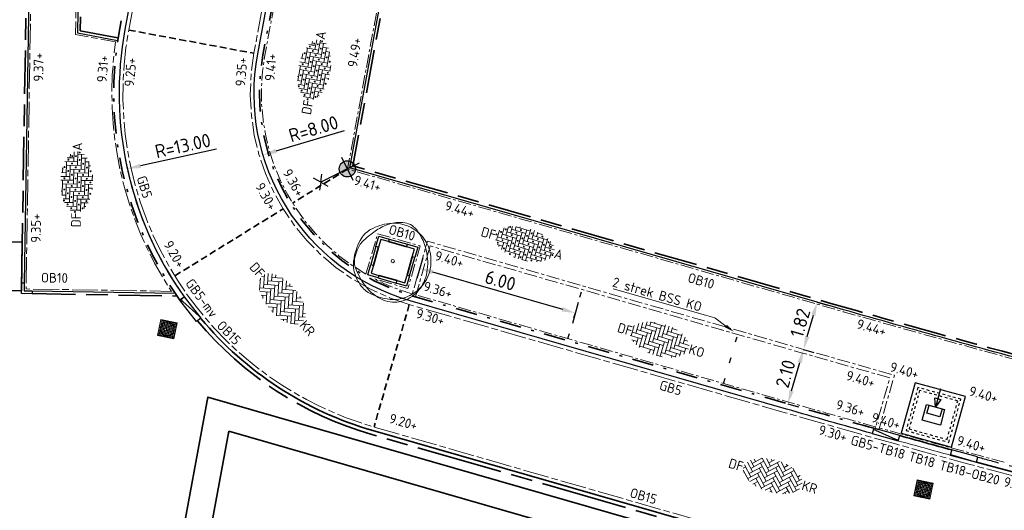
# Model space of a CAD drawing. Header units: metres. Extents: x 167072 to 168585, y 462393 to 462997.
# Tile 3 of 95: x 167506 to 167543, y 462562 to 462580. Entities that reach past the tile are written whole.
import ezdxf
from ezdxf import colors
from ezdxf.entities.mleader import LeaderData, LeaderLine
from ezdxf.enums import TextEntityAlignment as Align
from ezdxf.math import Vec2, Vec3

# ---------------------------------------------------------------- set-up
doc = ezdxf.new("R2010")
doc.units = ezdxf.units.M
doc.header["$LTSCALE"] = 0.2
for name, pattern in [('ACAD_ISO04W100', [30, 24, -3, 0, -3]), ('ACAD_ISO08W100', [36, 24, -3, 6, -3]), ('DASHED', [0.75, 0.5, -0.25]), ('HIDDEN', [9.525, 6.35, -3.175]), ('VH-GELEIDEBAND_50X200', [8, 4, -2, 0, -2]), ('VH-OPSLUITBAND', [10, 4, -2, 2, -2]), ('VH-OPSLUITBAND_100X200', [16, 8, -2, 4, -2]), ('VH-OPSLUITBAND_150X250', [24, 16, -2, 4, -2]), ('VH-TROTTOIRBAND_180-200', [20, 10, -2, 2, -2, 2, -2]), ('VW-1-3_STREEP', [4, 1, -3])]:
    doc.linetypes.add(name, pattern=pattern)
doc.layers.get('0').update_dxf_attribs({"lineweight": 25})
for name, color, linetype, lineweight in [('N-WE-GR-BOOM_3e_grootte-S', 252, 'Continuous', 9), ('N-WE-GR-HAAG-G', 251, 'GR-HAAG1', 35), ('N-WE-IE-MEUBILAIR_WEGMEUBILAIR_CONTAINER_ONDERGRONDS-S', 7, 'Continuous', 25), ('N-WE-IE-MEUBILAIR_WEGMEUBILAIR_LICHTMAST-S', 7, 'Continuous', 25), ('N-WE-RI-VWA_RIOOLPUT_INSPECTIEPUT-S', 10, 'Continuous', 15), ('N-WE-VH-KANTOPSLUITING-T18', 10, 'Continuous', 18), ('N-WE-VH-KANTOPSLUITING_GELEIDEBAND_50X200-G', 20, 'VH-GELEIDEBAND_50X200', 35), ('N-WE-VH-KANTOPSLUITING_OPSLUITBAND_100X200-G', 150, 'VH-OPSLUITBAND_100X200', 35), ('N-WE-VH-KANTOPSLUITING_OPSLUITBAND_100X200_HOEKSTUK-S', 150, 'Continuous', 25), ('N-WE-VH-KANTOPSLUITING_OPSLUITBAND_150X250-G', 150, 'VH-OPSLUITBAND_150X250', 35), ('N-WE-VH-KANTOPSLUITING_OPSLUITBAND_200X200-G', 150, 'VH-OPSLUITBAND', 25), ('N-WE-VH-KANTOPSLUITING_TROTTOIRBAND_180 200_250-G', 210, 'VH-TROTTOIRBAND_180-200', 35), ('N-WE-VH-KANTOPSLUITING_VERLOOPBAND-S', 2, 'Continuous', 25), ('N-WE-VH-KANTOPSLUITING_VOORKANTBAND_GB_50x200-G', 3, 'Continuous', 25), ('N-WE-VH-KANTOPSLUITING_VOORKANTBAND_OB_100x200-G', 2, 'Continuous', 25), ('N-WE-VH-KANTOPSLUITING_VOORKANTBAND_OB_150x250-G', 3, 'Continuous', 35), ('N-WE-VH-KANTOPSLUITING_VOORKANTBAND_OB_200x200-G', 3, 'Continuous', 35), ('N-WE-VH-KANTOPSLUITING_VOORKANTBAND_TB_180x200-G', 2, 'Continuous', 18), ('N-WE-VH-KANTVERHARDING-T18', 10, 'Continuous', 18), ('N-WE-VH-KANTVERHARDING-verloopbanden-T18', 10, 'Continuous', 18), ('N-WE-VH-KANTVERHARDING_BSS_KO_DUBBELE_STREKLAAG-G', 10, 'ACAD_ISO08W100', 13), ('N-WE-VH-KANTVERHARDING_BSS_LANGS_BAND_DUBBELE_STREKLAAG-G', 10, 'ACAD_ISO08W100', 18), ('N-WE-VH-KANTVERHARDING_SBS_A_ENKELE_STREKLAAG-G', 10, 'ACAD_ISO04W100', 13), ('N-WE-VH-VERHARDING_BETONSTRAATSTEEN-S', 11, 'Continuous', 13), ('N-WE-VH-VERHARDING_HALFVERHARDING-G', 1, 'Continuous', 35), ('N-WE-VH-VERHARDING_KNIPLIJN-G', 251, 'HIDDEN', 35), ('N-WE-VH-VERHARDING_STRAATBAKSTEEN-S', 11, 'Continuous', 13), ('TB63_BOOM', 252, 'Continuous', 9), ('X-XX-AL-HOOGTELABEL-T25', 1, 'Continuous', 25)]:
    doc.layers.add(name, color=color, linetype=linetype, lineweight=lineweight)
doc.layers.add('N-WE-VH-VERHARDING_BETONSTRAATSTEEN_DIKFORMAAT-vakmarkering', color=252, linetype='VW-1-3_STREEP')
doc.layers.add('TM00_MAATVOERING', color=1, linetype='Continuous')
doc.styles.add('NLCS-ISO', font='NLCS-ISO.ttf')
doc.styles.add('NLCS-ISO-M200-T18', font='NLCS-ISO.ttf', dxfattribs={"height": 0.36})
doc.styles.add('NLCS-ISO-M200-T25', font='NLCS-ISO.ttf', dxfattribs={"height": 0.5})
doc.linetypes.add('GR-HAAG1', pattern='A,6,[176,NLCS.SHX,S=0.125,R=0,X=0,Y=0],-2', length=8)
doc.dimstyles.new('NLCS-M200-T25-PIJL_L2_H1', dxfattribs={"dimscale": 0.2, "dimtxt": 2.5, "dimasz": 2.5, "dimexe": 2, "dimexo": 2, "dimgap": 0.7, "dimtad": 1, "dimzin": 0, "dimdsep": 46, "dimtxsty": 'NLCS-ISO-M200-T25', "dimcen": 0, "dimdle": 2, "dimclrd": 256, "dimclre": 256, "dimclrt": 256, "dimadec": 1, "dimazin": 0, "dimtfac": 1, "dimtdec": 3, "dimtofl": 0, "dimtmove": 0, "dimatfit": 3, "dimfxl": 2, "dimfxlon": 1, "dimtfillclr": 256, "dimtolj": 1, "dimtzin": 0, "dimlwd": -1, "dimlwe": -1, "dimarcsym": 0})

# ---------------------------------------------------------------- blocks, each defined once
blk = doc.blocks.new('CONTAINER_ONDERGRONDSE_5000L')
at = {"ltscale": 0.2}
blk.add_lwpolyline([(0.03, 1.97), (0.03, 0.03), (1.97, 0.03), (1.97, 1.97)], close=True, dxfattribs=at)
at = {"color": 8, "linetype": 'DASHED', "ltscale": 0.2}
for points in [[(0.177, 0.172), (1.823, 0.172), (1.823, 1.827), (0.177, 1.827)], [(0.267, 0.263), (1.732, 0.263), (1.732, 1.738), (0.267, 1.738)]]:
    blk.add_lwpolyline(points, close=True, dxfattribs=at)
blk.add_lwpolyline([(0.65, 0.7), (0.65, 1.3), (1.35, 1.3), (1.35, 0.7)], close=True)
for points in [[(0.75, 0.7), (0.75, 1), (1.25, 1), (1.25, 0.7)], [(1, 0.7), (1.118, 0.375), (0.882, 0.375), (1, 0.7)], [(1, 0), (1, 0.7)]]:
    blk.add_lwpolyline(points)
blk = doc.blocks.new('SVH-VERLOOPBAND_TROTTOIRBAND 180 200X250 HD_GELEIDEBAND 50 200X200 HD_L1000_LINKS-MM')
blk.add_lwpolyline([(-1000, 0), (0, 0), (0, 200), (-1000, 200)], close=True)
blk.add_lwpolyline([(0, 20), (-100, 20), (-900, 150), (-1000, 150)])
blk = doc.blocks.new('SVH-VERLOOPBAND_TROTTOIRBAND 180 200X250 HD_OPSLUITBAND 200X250 HD_L1000_RECHTS-MM')
blk.add_line((0, 20), (1000, 0))
blk.add_lwpolyline([(1000, 200), (900, 200), (100, 200), (0, 200), (0, 0), (1000, 0)], close=True)
blk = doc.blocks.new('SVH-BSS_DIKFORMAAT_ELLEBOOG-SO')
at = {"ltscale": 0.1}
for p, q in [((-3.45, 1.9), (-3.45, 0)), ((-2.76, 2.3), (-2.76, 0.69)), ((-2.07, 2.59), (-2.07, 1.38)), ((-2.07, 2.07), (0.69, 2.07)), ((-1.38, 2.8), (-1.38, 2.07)), ((-1.38, 2.76), (1.38, 2.76)), ((-0.69, 2.95), (-0.69, 2.76)), ((0, 2.07), (0, -0.69)), ((0.69, 2.76), (0.69, 0)), ((1.38, 3.09), (1.38, 0.69)), ((2.07, 3.05), (2.07, 1.38)), ((2.07, 2.07), (4.83, 2.07)), ((2.76, 2.97), (2.76, 2.07)), ((2.76, 2.76), (3.71, 2.76)), ((3.45, 2.83), (3.45, 2.76)), ((4.14, 2.07), (4.14, -0.69)), ((4.83, 2.36), (4.83, 0)), ((5.52, 1.97), (5.52, 0.69)), ((-4.14, 1.26), (-4.14, -0.69)), ((-4.14, 0), (-1.38, 0)), ((-3.45, 0.69), (-0.69, 0.69)), ((-2.76, 1.38), (0, 1.38)), ((-1.38, 0.69), (-1.38, -2.07)), ((-0.69, 1.38), (-0.69, -1.38)), ((0, 0), (2.76, 0)), ((0.69, 0.69), (3.45, 0.69)), ((1.38, 1.38), (4.14, 1.38)), ((2.76, 0.69), (2.76, -2.07)), ((3.45, 1.38), (3.45, -1.38)), ((4.14, 0), (6.74, 0)), ((4.83, 0.69), (6.65, 0.69)), ((5.52, 1.38), (6.22, 1.38)), ((6.21, 1.39), (6.21, 1.38)), ((-4.35, -0.69), (-2.07, -0.69)), ((-3.79, -1.38), (-2.76, -1.38)), ((-3.45, -1.38), (-3.45, -1.65)), ((-2.76, -0.69), (-2.76, -2.05)), ((-2.07, 0), (-2.07, -2.34)), ((-1.38, -1.38), (1.38, -1.38)), ((-0.69, -0.69), (2.07, -0.69)), ((0.69, -1.38), (0.69, -2.84)), ((1.38, -0.69), (1.38, -2.84)), ((2.07, 0), (2.07, -2.76)), ((2.76, -1.38), (5.52, -1.38)), ((3.45, -0.69), (6.21, -0.69)), ((4.83, -1.38), (4.83, -2.11)), ((5.52, -0.69), (5.52, -1.73)), ((6.21, 0), (6.21, -1.14)), ((-2.07, -2.07), (0.69, -2.07)), ((-0.28, -2.76), (0, -2.76)), ((0, -2.07), (0, -2.79)), ((1.38, -2.76), (2.46, -2.76)), ((2.07, -2.07), (4.83, -2.07)), ((4.14, -2.07), (4.14, -2.38))]:
    blk.add_line(p, q, dxfattribs=at)
at = {"style": 'NLCS-ISO'}
blk.add_attdef('FORMAAT', text='', height=1.8, dxfattribs=at).set_placement((-4.24, 0.12), align=Align.MIDDLE_RIGHT)
blk.add_attdef('KLEUR', text='', height=1.8, dxfattribs=at).set_placement((6.84, 0.12), align=Align.MIDDLE_LEFT)
at = {"style": 'NLCS-ISO', "flags": 1}
blk.add_attdef('FUNCTIE', text='', height=1.8, dxfattribs=at).set_placement((0.12, -3.58), align=Align.MIDDLE_CENTER)
blk = doc.blocks.new('SVH-BSS_DIKFORMAAT_KEPER-SO')
at = {"ltscale": 0.1}
for p, q in [((-4.31, 1.14), (-2.9, 2.55)), ((-4.31, 0.16), (-2.36, 2.12)), ((-4.19, 2), (-3.83, 1.63)), ((-2.82, 2.58), (-0.9, 0.65)), ((-2.04, 2.77), (-0.9, 1.63)), ((-1.39, 2.12), (-0.54, 2.96)), ((-1.39, 1.14), (0.44, 2.96)), ((-1.39, 0.16), (0.56, 2.12)), ((-1.2, 2.91), (-0.9, 2.6)), ((0.08, 2.6), (2.03, 0.65)), ((0.71, 2.95), (2.03, 1.63)), ((1.54, 2.12), (2.17, 2.75)), ((1.54, 1.14), (2.94, 2.54)), ((1.54, 0.16), (3.49, 2.12)), ((1.82, 2.82), (2.03, 2.6)), ((3.13, 2.48), (4.96, 0.65)), ((-5.65, -0.19), (-5.29, 0.16)), ((-5.59, 0.46), (-3.83, -1.3)), ((-5.25, 1.1), (-3.83, -0.32)), ((-4.77, 1.6), (-3.83, 0.65)), ((-4.31, -0.81), (-2.36, 1.14)), ((-4.31, -1.79), (-2.36, 0.16)), ((-2.85, 1.63), (-0.9, -0.32)), ((-2.85, 0.65), (-0.9, -1.3)), ((-1.39, -0.81), (0.56, 1.14)), ((-1.39, -1.79), (0.56, 0.16)), ((0.08, 1.63), (2.03, -0.32)), ((0.08, 0.65), (2.03, -1.3)), ((1.54, -0.81), (3.49, 1.14)), ((1.54, -1.79), (3.49, 0.16)), ((3, 1.63), (4.96, -0.32)), ((3, 0.65), (4.96, -1.3)), ((4.47, 1.14), (4.85, 1.53)), ((4.47, 0.16), (5.32, 1.02)), ((4.47, -0.81), (5.62, 0.34)), ((-5.57, -0.54), (-4, -2.1)), ((-5.39, -0.91), (-5.29, -0.81)), ((-3.77, -2.22), (-2.36, -0.81)), ((-3.07, -2.5), (-2.36, -1.79)), ((-2.85, -0.32), (-0.9, -2.27)), ((-2.85, -1.3), (-1.25, -2.9)), ((-1.39, -2.76), (0.56, -0.81)), ((-0.6, -2.96), (0.56, -1.79)), ((0.08, -0.32), (2.03, -2.27)), ((0.08, -1.3), (1.63, -2.85)), ((1.54, -2.76), (3.49, -0.81)), ((2.65, -2.63), (3.49, -1.79)), ((3, -0.32), (4.49, -1.81)), ((3, -1.3), (3.87, -2.17)), ((4.47, -1.79), (5.44, -0.81)), ((-2.85, -2.27), (-2.44, -2.68)), ((0.08, -2.27), (0.75, -2.95)), ((0.36, -2.97), (0.56, -2.76)), ((3, -2.27), (3.19, -2.46))]:
    blk.add_line(p, q, dxfattribs=at)
at = {"style": 'NLCS-ISO'}
blk.add_attdef('FORMAAT', text='', height=1.8, dxfattribs=at).set_placement((-5.75, 0), align=Align.MIDDLE_RIGHT)
blk.add_attdef('KLEUR', text='', height=1.8, dxfattribs=at).set_placement((5.72, 0), align=Align.MIDDLE_LEFT)
at = {"style": 'NLCS-ISO', "flags": 1}
blk.add_attdef('FUNCTIE', text='', height=1.8, dxfattribs=at).set_placement((0.12, -3.58), align=Align.MIDDLE_CENTER)
blk = doc.blocks.new('SVH-SBS_DIKFORMAAT_ELLEBOOG-SO')
at = {"ltscale": 0.1}
for p, q in [((-3.45, 1.9), (-3.45, 0)), ((-2.76, 2.3), (-2.76, 0.69)), ((-2.07, 2.59), (-2.07, 1.38)), ((-2.07, 2.07), (0.69, 2.07)), ((-1.38, 2.8), (-1.38, 2.07)), ((-1.38, 2.76), (1.38, 2.76)), ((-0.69, 2.95), (-0.69, 2.76)), ((0, 2.07), (0, -0.69)), ((0.69, 2.76), (0.69, 0)), ((1.38, 3.09), (1.38, 0.69)), ((2.07, 3.05), (2.07, 1.38)), ((2.07, 2.07), (4.83, 2.07)), ((2.76, 2.97), (2.76, 2.07)), ((2.76, 2.76), (3.71, 2.76)), ((3.45, 2.83), (3.45, 2.76)), ((4.14, 2.07), (4.14, -0.69)), ((4.83, 2.36), (4.83, 0)), ((5.52, 1.97), (5.52, 0.69)), ((-4.14, 1.26), (-4.14, -0.69)), ((-4.14, 0), (-1.38, 0)), ((-3.45, 0.69), (-0.69, 0.69)), ((-2.76, 1.38), (0, 1.38)), ((-1.38, 0.69), (-1.38, -2.07)), ((-0.69, 1.38), (-0.69, -1.38)), ((0, 0), (2.76, 0)), ((0.69, 0.69), (3.45, 0.69)), ((1.38, 1.38), (4.14, 1.38)), ((2.76, 0.69), (2.76, -2.07)), ((3.45, 1.38), (3.45, -1.38)), ((4.14, 0), (6.74, 0)), ((4.83, 0.69), (6.65, 0.69)), ((5.52, 1.38), (6.22, 1.38)), ((6.21, 1.39), (6.21, 1.38)), ((-4.35, -0.69), (-2.07, -0.69)), ((-3.79, -1.38), (-2.76, -1.38)), ((-3.45, -1.38), (-3.45, -1.65)), ((-2.76, -0.69), (-2.76, -2.05)), ((-2.07, 0), (-2.07, -2.34)), ((-1.38, -1.38), (1.38, -1.38)), ((-0.69, -0.69), (2.07, -0.69)), ((0.69, -1.38), (0.69, -2.84)), ((1.38, -0.69), (1.38, -2.84)), ((2.07, 0), (2.07, -2.76)), ((2.76, -1.38), (5.52, -1.38)), ((3.45, -0.69), (6.21, -0.69)), ((4.83, -1.38), (4.83, -2.11)), ((5.52, -0.69), (5.52, -1.73)), ((6.21, 0), (6.21, -1.14)), ((-2.07, -2.07), (0.69, -2.07)), ((-0.28, -2.76), (0, -2.76)), ((0, -2.07), (0, -2.79)), ((1.38, -2.76), (2.46, -2.76)), ((2.07, -2.07), (4.83, -2.07)), ((4.14, -2.07), (4.14, -2.38))]:
    blk.add_line(p, q, dxfattribs=at)
for centre in [(-2.42, 2.41), (-0.35, 2.41), (1.72, 2.41), (3.79, 2.41), (-4.48, 0.34), (-3.79, 1.03), (-3.1, 1.72), (-2.42, 0.34), (-1.73, 1.03), (-1.04, 1.72), (-0.35, 0.34), (0.34, 1.03), (1.03, 1.72), (1.72, 0.34), (2.41, 1.03), (3.11, 1.72), (3.79, 0.34), (4.49, 1.03), (5.18, 1.72), (5.86, 1.03), (5.86, 0.34), (-3.79, -1.04), (-3.1, -0.35), (-2.42, -1.73), (-1.73, -1.04), (-1.04, -0.35), (-0.35, -1.73), (0.34, -1.04), (1.03, -0.35), (1.72, -1.73), (2.41, -1.04), (3.11, -0.35), (3.79, -1.73), (4.49, -1.04), (5.18, -0.35), (6.55, -0.35), (-1.04, -2.42), (1.03, -2.42), (3.11, -2.42)]:
    blk.add_circle(centre, 0.0881, dxfattribs=at)
at = {"style": 'NLCS-ISO'}
blk.add_attdef('FORMAAT', text='', height=1.8, dxfattribs=at).set_placement((-4.59, 0.12), align=Align.MIDDLE_RIGHT)
blk.add_attdef('KLEUR', text='', height=1.8, dxfattribs=at).set_placement((6.84, 0.12), align=Align.MIDDLE_LEFT)
at = {"style": 'NLCS-ISO', "flags": 1}
blk.add_attdef('FUNCTIE', text='', height=1.8, dxfattribs=at).set_placement((0.12, -3.58), align=Align.MIDDLE_CENTER)
blk = doc.blocks.new('SB-BOOM19')
at = {"layer": 'TB63_BOOM', "linetype": 'Continuous'}
blk.add_circle((0, 0), 0.02, dxfattribs=at)
for centre, radius, start, end in [((-0.108, 0.1), 0.334, 119.9475, 152.2845), ((0.693, -0.923), 1.582, 124.4458, 130.3031), ((0.02, -0.123), 0.591, 95.7743, 119.9478), ((0.121, -0.09), 0.571, 106.3689, 124.4478), ((0.095, 0), 0.478, 86.5891, 106.3683), ((0.008, -0.004), 0.472, 51.5393, 95.7734), ((0.11, 0.247), 0.23, 38.2099, 86.5855), ((-0.22, -0.012), 0.65, 9.9831, 38.21), ((0.024, 0.015), 0.447, 6.0223, 51.5393), ((0.256, -0.091), 0.745, 152.2851, 172.4004), ((-0.037, -0.063), 0.454, 130.3005, 141.2454), ((0.224, -0.143), 0.719, 154.9924, 163.7785), ((-0.161, 0.037), 0.295, 141.2444, 154.9906), ((-0.115, -0.042), 0.372, 172.3996, 201.0285), ((-0.26, -0.002), 0.215, 163.7797, 199.3828), ((-0.293, -0.025), 0.724, 358.8883, 9.9834), ((-0.103, 0.002), 0.574, 350.2301, 6.0232), ((0.36, 0.216), 0.873, 199.3819, 216.8466), ((-0.205, -0.027), 0.636, 347.0493, 358.8877), ((0.066, -0.027), 0.403, 331.3474, 350.2303), ((0.153, 0.061), 0.659, 201.0235, 207.8216), ((-0.019, 0.019), 0.5, 296.8801, 331.348), ((-0.027, -0.068), 0.453, 316.7622, 347.0499), ((0.017, -0.011), 0.505, 207.8204, 215.5805), ((-0.157, -0.135), 0.291, 215.5851, 243.3801), ((0.095, 0.018), 0.542, 216.8467, 247.0462), ((0.067, 0.312), 0.791, 243.3844, 260.1468), ((0.017, -0.167), 0.341, 247.0472, 285.3699), ((0.008, -0.032), 0.442, 260.1457, 296.8807), ((-0.004, -0.089), 0.422, 285.3686, 316.7631)]:
    blk.add_arc(centre, radius, start, end, dxfattribs=at)
blk = doc.blocks.new('BOOM RODOR')
at = {"layer": 'TB63_BOOM', "xscale": 3, "yscale": 3}
blk.add_blockref('SB-BOOM19', (0, 0), dxfattribs=at)
blk = doc.blocks.new('*D85')
at = {"layer": 'Defpoints', "color": 0, "transparency": 16777216}
for p in [(167522.877, 462577.577), (167510.181, 462574.782)]:
    blk.add_point(p, dxfattribs=at)
at = {"layer": 'TM00_MAATVOERING', "transparency": 16777216}
blk.add_line((167513.482, 462575.509), (167510.669, 462574.89), dxfattribs=at)
blk.add_arc((167522.877, 462577.577), 13, 190.6504, 213.7089, dxfattribs=at)
blk.add_solid([(167510.651, 462574.971), (167510.687, 462574.808), (167510.181, 462574.782)], dxfattribs=at)
at = {"layer": 'TM00_MAATVOERING', "transparency": 16777216, "insert": (167512.236, 462575.634), "char_height": 0.5, "attachment_point": 5, "rotation": 12.4134, "style": 'NLCS-ISO-M200-T25'}
blk.add_mtext('\\A1;R=13.00', dxfattribs=at)
blk = doc.blocks.new('*D86')
at = {"layer": 'Defpoints', "color": 0, "transparency": 16777216}
for p in [(167522.877, 462577.577), (167515.208, 462575.297)]:
    blk.add_point(p, dxfattribs=at)
at = {"layer": 'TM00_MAATVOERING', "transparency": 16777216}
blk.add_line((167518.209, 462576.189), (167515.688, 462575.439), dxfattribs=at)
blk.add_solid([(167515.664, 462575.519), (167515.711, 462575.36), (167515.208, 462575.297)], dxfattribs=at)
at = {"layer": 'TM00_MAATVOERING', "transparency": 16777216, "insert": (167517.077, 462576.259), "char_height": 0.5, "attachment_point": 5, "rotation": 16.5585, "style": 'NLCS-ISO-M200-T25'}
blk.add_mtext('\\A1;R=8.00', dxfattribs=at)
blk = doc.blocks.new('*D114')
at = {"layer": 'Defpoints', "color": 0, "transparency": 16777216}
for p in [(167535.232, 462568.091), (167535.233, 462568.091), (167534.652, 462566.072)]:
    blk.add_point(p, dxfattribs=at)
at = {"layer": 'TM00_MAATVOERING', "transparency": 16777216}
for p, q in [((167535.233, 462568.091), (167535.617, 462567.98)), ((167534.79, 462566.553), (167535.094, 462567.61)), ((167534.652, 462566.072), (167535.036, 462565.962))]:
    blk.add_line(p, q, dxfattribs=at)
for points in [[(167535.014, 462567.633), (167535.174, 462567.587), (167535.233, 462568.091)], [(167534.71, 462566.576), (167534.87, 462566.53), (167534.652, 462566.072)]]:
    blk.add_solid(points, dxfattribs=at)
at = {"layer": 'TM00_MAATVOERING', "transparency": 16777216, "insert": (167534.567, 462567.189), "char_height": 0.5, "attachment_point": 5, "rotation": 73.9479, "style": 'NLCS-ISO-M200-T25'}
blk.add_mtext('\\A1;2.10', dxfattribs=at)
blk = doc.blocks.new('*D115')
at = {"layer": 'Defpoints', "color": 0, "transparency": 16777216}
for p in [(167535.736, 462569.84), (167535.736, 462569.84), (167535.233, 462568.09)]:
    blk.add_point(p, dxfattribs=at)
at = {"layer": 'TM00_MAATVOERING', "transparency": 16777216}
for p, q in [((167535.736, 462569.84), (167536.12, 462569.729)), ((167535.371, 462568.571), (167535.598, 462569.359)), ((167535.233, 462568.09), (167535.617, 462567.98))]:
    blk.add_line(p, q, dxfattribs=at)
for points in [[(167535.518, 462569.382), (167535.678, 462569.336), (167535.736, 462569.84)], [(167535.291, 462568.594), (167535.451, 462568.548), (167535.233, 462568.09)]]:
    blk.add_solid(points, dxfattribs=at)
at = {"layer": 'TM00_MAATVOERING', "transparency": 16777216, "insert": (167535.109, 462569.073), "char_height": 0.5, "attachment_point": 5, "rotation": 73.9479, "style": 'NLCS-ISO-M200-T25'}
blk.add_mtext('\\A1;1.82', dxfattribs=at)
blk = doc.blocks.new('*D348')
at = {"layer": 'Defpoints', "color": 0, "transparency": 16777216}
for p in [(167521.307, 462572.122), (167527.073, 462570.463), (167526.778, 462569.438)]:
    blk.add_point(p, dxfattribs=at)
at = {"layer": 'TM00_MAATVOERING', "transparency": 16777216}
for p, q in [((167521.123, 462571.482), (167520.902, 462570.713)), ((167521.493, 462570.959), (167526.298, 462569.576)), ((167526.889, 462569.823), (167526.668, 462569.054))]:
    blk.add_line(p, q, dxfattribs=at)
for points in [[(167521.516, 462571.039), (167521.47, 462570.879), (167521.012, 462571.097)], [(167526.321, 462569.657), (167526.275, 462569.496), (167526.778, 462569.438)]]:
    blk.add_solid(points, dxfattribs=at)
at = {"layer": 'TM00_MAATVOERING', "transparency": 16777216, "insert": (167524.003, 462570.643), "char_height": 0.5, "attachment_point": 5, "rotation": 343.9479, "style": 'NLCS-ISO-M200-T25'}
blk.add_mtext('\\A1;6.00', dxfattribs=at)
blk = doc.blocks.new('*U546')
blk.add_lwpolyline([(0, 100), (300, 100), (300, 400), (400, 400), (400, 0), (0, 0)], close=True)
at = {"flags": 5}
blk.add_attdef('BPNR', (556, 250), '', height=400, dxfattribs=at)
blk = doc.blocks.new('Inspectieputdeksel 610x610')
h = blk.add_hatch()
h.set_pattern_fill('ANGLE', color=253, scale=0.2)
h.set_pattern_definition([(0, (0, 0), (0, 0.055), [0.04, -0.015]), (90, (0, 0), (-0.055, 3e-18), [0.04, -0.015])])
h.paths.add_polyline_path([(-0.305, -0.305), (0.305, -0.305), (0.305, 0.305), (-0.305, 0.305)])
blk.add_lwpolyline([(-0.305, -0.305), (0.305, -0.305), (0.305, 0.305), (-0.305, 0.305)], close=True)
blk.add_circle((0, 0), 0.26)
blk = doc.blocks.new('N-SIE-WEG_LICHTMAST_1UITHOUDER-SO')
h = blk.add_hatch(color=256)
edge = h.paths.add_edge_path()
edge.add_arc((0, 0), 1.5, 0, 360)
for p, q in [((0, -2.42), (0, 2.33)), ((-5.5, 0), (-6.34, 1.24)), ((-5.5, 0), (-6.34, -1.24)), ((-5.5, 0), (-4.66, 1.24)), ((-1.5, 0), (-5.5, 0)), ((-5.5, 0), (-4.66, -1.24)), ((0, 0), (-1.49, 0)), ((0, 0), (2.52, 0))]:
    blk.add_line(p, q)
blk.add_circle((0, 0), 1.5)
at = {"style": 'NLCS-ISO'}
blk.add_attdef('TYPE', text='', height=1.8, dxfattribs=at).set_placement((0, 2.33), align=Align.BOTTOM_CENTER)
blk = doc.blocks.new('SVH-VERLOOPBAND_GELEIDEBAND 50 200X200 HD_OPSLUITBAND 200X200 HD_L1000_LINKS-MM')
at = {"linetype": 'Continuous'}
blk.add_lwpolyline([(-1000, 200), (0, 200), (0, 0), (-1000, 0)], close=True, dxfattribs=at)
blk.add_lwpolyline([(-900, 0), (-100, 150), (0, 150)], dxfattribs=at)

msp = doc.modelspace()

# ---------------------------------------------------------------- linework, layer by layer
at = {"layer": 'N-WE-GR-HAAG-G'}
msp.add_lwpolyline([(167538.594, 462558.004, -0.009805), (167539.092, 462558.904, -0.003106), (167533.076, 462560.595), (167513.163, 462566.324), (167512.061, 462560.374), (167513.044, 462560.191), (167513.946, 462565.058), (167532.799, 462559.634, 0.0027), (167538.038, 462558.157)], format="xyb", close=True, dxfattribs=at)
at = {"layer": 'N-WE-VH-KANTOPSLUITING_GELEIDEBAND_50X200-G', "flags": 128}
for points in [[(167513.977, 462601.991), (167509.898, 462579.982, 0.203323), (167512.127, 462569.917), (167512.289, 462570.033)], [(167537.833, 462565.168, -0.001663), (167534.652, 462566.072), (167520.72, 462570.081, -0.386107), (167515.207, 462578.998), (167519.286, 462601.007)]]:
    msp.add_lwpolyline(points, format="xyb", dxfattribs=at)
at = {"layer": 'N-WE-VH-KANTOPSLUITING_OPSLUITBAND_100X200-G', "flags": 128}
msp.add_lwpolyline([(167543.585, 462567.755, -0.004115), (167535.763, 462569.936), (167518.535, 462574.893), (167523.661, 462602.55, 0.015285), (167526.977, 462624.101), (167559.402, 462620.469), (167557.591, 462604.297), (167556.836, 462597.557)], format="xyb", dxfattribs=at)
for points in [[(167506.819, 462604.758), (167506.262, 462570.562)], [(167519.488, 462571.877), (167519.295, 462571.204)], [(167519.86, 462572.082), (167520.532, 462571.889)], [(167520.544, 462570.845), (167520.738, 462571.517)], [(167519.5, 462570.833), (167520.173, 462570.639)], [(167506.655, 462570.156), (167512.02, 462570.068)]]:
    msp.add_lwpolyline(points, dxfattribs=at)
at = {"layer": 'N-WE-VH-KANTOPSLUITING_OPSLUITBAND_100X200-G'}
msp.add_lwpolyline([(167508.808, 462602.805), (167508.434, 462579.894), (167509.833, 462579.635)], dxfattribs=at)
at = {"layer": 'N-WE-VH-KANTOPSLUITING_OPSLUITBAND_150X250-G', "flags": 128}
msp.add_lwpolyline([(167512.782, 462569.149, 0.149858), (167519.241, 462564.94), (167533.172, 462560.931, 0.031204), (167594.369, 462547.389, -0.580296), (167595.512, 462544.387)], format="xyb", dxfattribs=at)
at = {"layer": 'N-WE-VH-KANTOPSLUITING_OPSLUITBAND_200X200-G', "flags": 128}
msp.add_lwpolyline([(167541.688, 462564.104, 0.000503), (167542.653, 462563.842, 0.00253), (167547.519, 462562.556)], format="xyb", dxfattribs=at)
at = {"layer": 'N-WE-VH-KANTOPSLUITING_TROTTOIRBAND_180 200_250-G'}
msp.add_lwpolyline([(167540.723, 462564.367, -0.001005), (167538.796, 462564.899)], format="xyb", dxfattribs=at)
at = {"layer": 'N-WE-VH-KANTOPSLUITING_VOORKANTBAND_GB_50x200-G', "flags": 128}
for points in [[(167514.173, 462601.955), (167510.094, 462579.946), (167510.094, 462579.946, 0.203323), (167512.289, 462570.033)], [(167537.78, 462564.975, -0.001394), (167534.596, 462565.88), (167520.665, 462569.889, -0.386107), (167515.011, 462579.035), (167519.09, 462601.044)]]:
    msp.add_lwpolyline(points, format="xyb", dxfattribs=at)
at = {"layer": 'N-WE-VH-KANTOPSLUITING_VOORKANTBAND_OB_100x200-G', "flags": 128}
msp.add_lwpolyline([(167543.564, 462567.657, -0.004118), (167535.736, 462569.84), (167518.42, 462574.822), (167523.562, 462602.568, 0.015354), (167526.89, 462624.211), (167559.513, 462620.557), (167557.69, 462604.286), (167556.935, 462597.545)], format="xyb", dxfattribs=at)
for points in [[(167506.919, 462604.756), (167506.362, 462570.561)], [(167519.887, 462572.178), (167520.56, 462571.985)], [(167519.392, 462571.904), (167519.199, 462571.232)], [(167520.64, 462570.817), (167520.834, 462571.49)], [(167519.473, 462570.737), (167520.145, 462570.543)], [(167506.657, 462570.256), (167511.951, 462570.169)]]:
    msp.add_lwpolyline(points, dxfattribs=at)
at = {"layer": 'N-WE-VH-KANTOPSLUITING_VOORKANTBAND_OB_100x200-G'}
msp.add_lwpolyline([(167508.708, 462602.807), (167508.333, 462579.811), (167509.815, 462579.536)], dxfattribs=at)
at = {"layer": 'N-WE-VH-KANTOPSLUITING_VOORKANTBAND_OB_150x250-G', "flags": 128}
msp.add_lwpolyline([(167512.901, 462569.241, 0.149753), (167519.282, 462565.084), (167533.214, 462561.075, 0.031204), (167594.392, 462547.537, -0.580296), (167595.628, 462544.292)], format="xyb", dxfattribs=at)
at = {"layer": 'N-WE-VH-KANTOPSLUITING_VOORKANTBAND_OB_200x200-G', "flags": 128}
msp.add_lwpolyline([(167541.636, 462563.912), (167542.601, 462563.65), (167547.469, 462562.362)], dxfattribs=at)
at = {"layer": 'N-WE-VH-KANTOPSLUITING_VOORKANTBAND_TB_180x200-G'}
msp.add_lwpolyline([(167540.671, 462564.174, -0.001005), (167538.743, 462564.707)], format="xyb", dxfattribs=at)
at = {"layer": 'N-WE-VH-KANTVERHARDING_BSS_KO_DUBBELE_STREKLAAG-G', "linetype": 'ACAD_ISO08W100', "ltscale": 0.1, "flags": 128}
msp.add_lwpolyline([(167520.854, 462570.042), (167521.396, 462571.926), (167535.194, 462567.956), (167538.429, 462567.037), (167537.887, 462565.153), (167538.021, 462565.116), (167538.602, 462567.134), (167535.232, 462568.091), (167521.301, 462572.099), (167520.72, 462570.081)], close=True, dxfattribs=at)
at = {"layer": 'N-WE-VH-KANTVERHARDING_BSS_LANGS_BAND_DUBBELE_STREKLAAG-G', "ltscale": 0.2, "flags": 128}
msp.add_lwpolyline([(167508.645, 462603.278), (167508.262, 462579.753), (167509.744, 462579.478, 0.184414), (167511.818, 462570.242), (167506.428, 462570.33), (167506.993, 462604.985), (167510.133, 462604.934), (167510.886, 462609.221, -0.331548), (167514.124, 462603.188)], format="xyb", close=True, dxfattribs=at)
msp.add_lwpolyline([(167512.403, 462570.114, 0.169479), (167519.321, 462565.218), (167533.252, 462561.21, 0.027268), (167586.617, 462548.96), (167587.397, 462553.615, -0.020026), (167548.403, 462561.977), (167541.815, 462563.717, -0.003786), (167534.558, 462565.746), (167520.626, 462569.754, -0.386107), (167514.873, 462579.06), (167518.926, 462600.931), (167514.285, 462601.792), (167510.232, 462579.92, 0.203323), (167512.403, 462570.114, 0.203323)], format="xyb", dxfattribs=at)
at = {"layer": 'N-WE-VH-KANTVERHARDING_SBS_A_ENKELE_STREKLAAG-G', "ltscale": 0.1, "flags": 128}
for points in [[(167562.906, 462603.46), (167562.719, 462601.79), (167559.227, 462602.275), (167558.677, 462597.374), (167557.012, 462597.605), (167557.76, 462604.278), (167559.59, 462620.619), (167526.829, 462624.289, -0.015403), (167523.493, 462602.581), (167518.34, 462574.772), (167535.716, 462569.772, 0.004179), (167543.662, 462567.558)], [(167519.023, 462570.876, -0.318184), (167515.276, 462578.986), (167515.733, 462581.451)], [(167520.739, 462570.148, -0.048573), (167519.346, 462570.7, -0.048573)], [(167537.906, 462565.221, -0.001691), (167534.671, 462566.14), (167520.874, 462570.11)], [(167542.672, 462563.91, -0.002415), (167538.041, 462565.183, -0.002415)]]:
    msp.add_lwpolyline(points, format="xyb", dxfattribs=at)
msp.add_lwpolyline([(167519.023, 462570.876), (167519.455, 462572.375), (167521.031, 462571.922), (167520.578, 462570.346), (167519.346, 462570.7)], dxfattribs=at)
at = {"layer": 'N-WE-VH-VERHARDING_BETONSTRAATSTEEN_DIKFORMAAT-vakmarkering'}
for points in [[(167526.505, 462568.489), (167527.028, 462570.306)], [(167532.271, 462566.83), (167532.794, 462568.646)]]:
    msp.add_lwpolyline(points, dxfattribs=at)
at = {"layer": 'N-WE-VH-VERHARDING_HALFVERHARDING-G', "flags": 128}
msp.add_lwpolyline([(167503.775, 462572.103), (167503.745, 462570.303), (167506.257, 462570.262), (167506.286, 462572.062)], close=True, dxfattribs=at)
at = {"layer": 'N-WE-VH-VERHARDING_KNIPLIJN-G', "ltscale": 0.2}
for points in [[(167510.232, 462579.92), (167514.873, 462579.06)], [(167511.938, 462570.815), (167515.953, 462573.297)], [(167520.626, 462569.754), (167519.321, 462565.218)]]:
    msp.add_lwpolyline(points, dxfattribs=at)
at = {"layer": 'N-WE-VH-VERHARDING_KNIPLIJN-G', "ltscale": 0.2, "flags": 128}
msp.add_lwpolyline([(167518.34, 462574.772), (167516.302, 462573.512)], dxfattribs=at)

# ---------------------------------------------------------------- block references
at = {"layer": 'N-WE-GR-BOOM_3e_grootte-S'}
msp.add_blockref('BOOM RODOR', (167520.016, 462571.361), dxfattribs=at)
at = {"layer": 'N-WE-IE-MEUBILAIR_WEGMEUBILAIR_CONTAINER_ONDERGRONDS-S', "rotation": 164.5826323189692}
msp.add_blockref('CONTAINER_ONDERGRONDSE_5000L', (167541.274, 462566.362), dxfattribs=at)
at = {"layer": 'N-WE-IE-MEUBILAIR_WEGMEUBILAIR_LICHTMAST-S', "xscale": 0.2000000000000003, "yscale": 0.2000000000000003, "zscale": 0.2000000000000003, "rotation": 26.29662213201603}
msp.add_blockref('N-SIE-WEG_LICHTMAST_1UITHOUDER-SO', (167518.33, 462574.778), dxfattribs=at)
at = {"layer": 'N-WE-RI-VWA_RIOOLPUT_INSPECTIEPUT-S', "rotation": 348.0278003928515}
for p in [(167511.663, 462568.841), (167539.679, 462562.9)]:
    msp.add_blockref('Inspectieputdeksel 610x610', p, dxfattribs=at)
at = {"layer": 'N-WE-VH-KANTOPSLUITING_OPSLUITBAND_100X200_HOEKSTUK-S'}
for p, xscale, yscale, zscale, rotation in [((167519.887, 462572.178), 0.001, 0.001, 0.001, 163.9479000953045), ((167520.834, 462571.49), 0.001, 0.001, 0.001, 73.9479000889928), ((167519.199, 462571.232), 0.001, 0.001, 0.001, 253.9479000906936), ((167520.145, 462570.543), 0.001, 0.001, 0.001, 343.9479000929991), ((167506.262, 462570.562), 0.000999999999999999, 0.000999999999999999, 0.000999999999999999, 269.0657498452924)]:
    msp.add_blockref('*U546', p, dxfattribs=dict(at, xscale=xscale, yscale=yscale, zscale=zscale, rotation=rotation))
at = {"layer": 'N-WE-VH-KANTOPSLUITING_VERLOOPBAND-S', "lineweight": 25}
for name, p, xscale, yscale, zscale, rotation in [('SVH-VERLOOPBAND_GELEIDEBAND 50 200X200 HD_OPSLUITBAND 200X200 HD_L1000_LINKS-MM', (167512.289, 462570.033), 0.001, 0.001, 0.001, 127.8035063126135), ('SVH-VERLOOPBAND_TROTTOIRBAND 180 200X250 HD_GELEIDEBAND 50 200X200 HD_L1000_LINKS-MM', (167538.743, 462564.707), 0.001000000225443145, 0.001000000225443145, 0.001000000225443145, 344.4222293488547), ('SVH-VERLOOPBAND_TROTTOIRBAND 180 200X250 HD_OPSLUITBAND 200X250 HD_L1000_RECHTS-MM', (167540.671, 462564.174), 0.001, 0.001, 0.001, 344.8008059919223)]:
    msp.add_blockref(name, p, dxfattribs=dict(at, xscale=xscale, yscale=yscale, zscale=zscale, rotation=rotation))
at = {"layer": 'N-WE-VH-VERHARDING_BETONSTRAATSTEEN-S'}
for name, p, xscale, yscale, zscale, rotation, values in [('SVH-BSS_DIKFORMAAT_KEPER-SO', (167515.921, 462569.958), 0.2000000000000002, 0.2000000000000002, 0.2000000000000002, 310.7562387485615, {'FORMAAT': 'DF', 'KLEUR': 'KR'}), ('SVH-BSS_DIKFORMAAT_ELLEBOOG-SO', (167529.681, 462568.491), 0.2000000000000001, 0.2000000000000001, 0.2000000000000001, 343.2112444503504, {'FORMAAT': 'DF', 'KLEUR': 'KO'}), ('SVH-BSS_DIKFORMAAT_KEPER-SO', (167534.093, 462563.403), 0.2000000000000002, 0.2000000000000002, 0.2000000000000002, 343.1529940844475, {'FORMAAT': 'DF', 'KLEUR': 'KR'})]:
    msp.add_blockref(name, p, dxfattribs=dict(at, xscale=xscale, yscale=yscale, zscale=zscale, rotation=rotation)).add_auto_attribs(values)
at = {"layer": 'N-WE-VH-VERHARDING_STRAATBAKSTEEN-S'}
for p, xscale, yscale, zscale, rotation in [((167517.091, 462578.226), 0.2, 0.2, 0.2, 79.46153497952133), ((167508.325, 462574.076), 0.1999999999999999, 0.1999999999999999, 0.1999999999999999, 88.96398429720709), ((167524.694, 462572.027), 0.1999999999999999, 0.1999999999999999, 0.1999999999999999, 343.3561619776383)]:
    msp.add_blockref('SVH-SBS_DIKFORMAAT_ELLEBOOG-SO', p, dxfattribs=dict(at, xscale=xscale, yscale=yscale, zscale=zscale, rotation=rotation)).add_auto_attribs({'FORMAAT': 'DF', 'KLEUR': 'A'})

# ---------------------------------------------------------------- texts
at = {"layer": 'N-WE-VH-KANTOPSLUITING-T18', "char_height": 0.36, "attachment_point": 1, "style": 'NLCS-ISO-M200-T18'}
for s, insert, rotation in [('GB5 ', (167510.865, 462574.558), 287.4116), ('OB10', (167519.93, 462572.724), 343.9479), ('OB10', (167506.986, 462570.931), 359.0657), ('OB10', (167531.011, 462570.939), 343.9479), ('GB5-mv', (167512.605, 462570.751), 306.102), ('OB15', (167513.721, 462569.196), 314.418), ('GB5 ', (167529.962, 462566.954), 343.9479), ('OB15', (167528.867, 462562.973), 343.9479)]:
    msp.add_mtext(s, dxfattribs=dict(at, insert=insert, rotation=rotation))
at = {"layer": 'N-WE-VH-KANTVERHARDING-verloopbanden-T18', "char_height": 0.36, "attachment_point": 1, "style": 'NLCS-ISO-M200-T18'}
for s, insert, rotation in [('\\pxt6;GB5-TB18', (167537.048, 462564.92), 344.3472), ('\\pxt6;TB18-OB20', (167540.325, 462563.992), 345.2078)]:
    msp.add_mtext_dynamic_manual_height_columns(s, width=2.38555, gutter_width=1.8, heights=[0], dxfattribs=dict(at, insert=insert, rotation=rotation))
at = {"layer": 'X-XX-AL-HOOGTELABEL-T25', "style": 'NLCS-ISO'}
for s, rotation, p in [('9.49+', 80.8285, (167518.693, 462578.519)), ('9.37+', 89.076, (167507.063, 462578.006)), ('9.31+', 84.9349, (167509.408, 462577.968)), ('9.41+', 84.9349, (167515.629, 462578.019)), ('9.25+', 84.9349, (167510.425, 462577.811)), ('9.35+', 84.9349, (167514.538, 462577.817)), ('9.36+', 299.0758, (167515.922, 462574.648)), ('9.41+', 343.5728, (167518.54, 462574.206)), ('9.30+', 299.0758, (167514.906, 462574.136)), ('9.44+', 343.5728, (167521.914, 462573.264)), ('9.35+', 89.076, (167506.966, 462572.04)), ('9.20+', 299.0758, (167511.513, 462571.991)), ('9.40+', 343.5728, (167521.541, 462571.408)), ('9.36+', 343.5728, (167521.12, 462570.274)), ('9.30+', 343.5728, (167520.845, 462569.268)), ('9.44+', 343.5728, (167537.172, 462568.882)), ('9.40+', 343.5728, (167538.4, 462567.29)), ('9.40+', 343.5728, (167536.779, 462566.971)), ('9.40+', 343.5728, (167541.332, 462566.397)), ('9.36+', 343.5728, (167536.4, 462565.893)), ('9.20+', 343.5728, (167519.851, 462565.38)), ('9.40+', 343.5728, (167537.718, 462565.416)), ('9.30+', 343.5728, (167535.758, 462564.957)), ('9.40+', 343.5728, (167540.881, 462564.564)), ('9.30+', 345.256, (167542.616, 462563.031))]:
    msp.add_text(s, height=0.36, rotation=rotation, dxfattribs=at).set_placement(p)

# ---------------------------------------------------------------- dimensions: what is measured, and where the dimension line sits
at = {"layer": 'TM00_MAATVOERING'}
for mpoint, text, picture, middle in [((167510.181, 462574.782), 'R=13.00', '*D85', (167512.319, 462575.253)), ((167515.208, 462575.297), 'R=8.00', '*D86', (167517.188, 462575.885))]:
    dim = msp.add_radius_dim(center=(167522.877, 462577.577), mpoint=mpoint, text=text, dimstyle='NLCS-M200-T25-PIJL_L2_H1', override={"dimpost": 'R=<>'}, dxfattribs=at)
    dim.commit()
    dim.dimension.update_dxf_attribs({"geometry": picture, "text_midpoint": middle, "dimtype": 164})
for p1, p2, distance, picture, middle in [((167521.307, 462572.122), (167527.073, 462570.463), -1.066, '*D348', (167524.003, 462570.643)), ((167535.233, 462568.09), (167535.736, 462569.84), 0, '*D115', (167535.109, 462569.073)), ((167534.652, 462566.072), (167535.232, 462568.091), 0, '*D114', (167534.567, 462567.189))]:
    dim = msp.add_aligned_dim(p1=p1, p2=p2, distance=distance, dimstyle='NLCS-M200-T25-PIJL_L2_H1', dxfattribs=at)
    dim.commit()
    dim.dimension.update_dxf_attribs({"geometry": picture, "text_midpoint": middle})

# ---------------------------------------------------------------- leaders
at = {"layer": 'N-WE-VH-KANTVERHARDING-T18'}
ml = msp.add_multileader_mtext('Standard', dxfattribs=at)
ml.set_content('2 strek BSS KO', color=256, style='NLCS-ISO-M200-T18')
ml.set_leader_properties(color=256, linetype='ByLayer', lineweight=-1)
ml.build(insert=Vec2(0, 0))
ml.multileader.update_dxf_attribs({"text_left_attachment_type": 5, "text_right_attachment_type": 5, "dogleg_length": 0.36, "arrow_head_size": 0.36})
ctx = ml.context
ctx.base_point, ctx.char_height, ctx.arrow_head_size, ctx.landing_gap_size, ctx.plane_origin, ctx.plane_x_axis, ctx.plane_y_axis = Vec3(167527.931, 462570.41), 0.36, 0.36, 0.18, Vec3(167532.724, 462569.031), Vec3(0.961011, -0.276511), Vec3(0.276511, 0.961011)
ctx.left_attachment, ctx.right_attachment = 5, 5
notes = []
notes.append((ctx, [(1, (1, 1, 0), (167531.944, 462569.255), (-0.961011, 0.276511), 0.36, [(0, [(167532.652, 462568.746)], 0, [])])]))
ctx.mtext.insert, ctx.mtext.text_direction, ctx.mtext.rotation, ctx.mtext.flow_direction = Vec3(167528.224, 462570.775), Vec3(0.961011, -0.276511), 6.003023, 5
ml = msp.add_multileader_mtext('Standard', dxfattribs=at)
ml.set_content('TB18 ', color=256, style='NLCS-ISO-M200-T18')
ml.set_leader_properties(color=256, linetype='ByLayer', lineweight=-1)
ml.build(insert=Vec2(0, 0))
ml.multileader.update_dxf_attribs({"leader_type": 0, "text_left_attachment_type": 4, "text_right_attachment_type": 4, "dogleg_length": 0.36, "arrow_head_size": 0.36})
ctx = ml.context
ctx.base_point, ctx.char_height, ctx.arrow_head_size, ctx.landing_gap_size, ctx.plane_origin, ctx.plane_x_axis, ctx.plane_y_axis = Vec3(167538.917, 462564.022), 0.36, 0.36, 0.18, Vec3(-288919.989, 646772.32), Vec3(0.962878, -0.269937), Vec3(0.269937, 0.962878)
ctx.left_attachment, ctx.right_attachment = 4, 4
notes.append((ctx, [(0, (1, 1, 0), (167540.512, 462563.575), (-0.962878, 0.269937), 0.36, [(0, [(167540.444, 462563.335)], 0, [])])]))
ctx.mtext.insert, ctx.mtext.text_direction, ctx.mtext.rotation, ctx.mtext.flow_direction = Vec3(167539.188, 462564.32), Vec3(0.962878, -0.269937), 6.009858, 5
for ctx, leaders in notes:
    for number, flags, end, landing, length, lines in leaders:
        leader = LeaderData()
        leader.index, (leader.has_last_leader_line, leader.has_dogleg_vector, leader.attachment_direction) = number, flags
        leader.last_leader_point, leader.dogleg_vector, leader.dogleg_length = Vec3(end), Vec3(landing), length
        for number, points, colour, breaks in lines:
            line = LeaderLine()
            line.index, line.vertices, line.color, line.breaks = number, Vec3.list(points), colors.encode_raw_color(colour), breaks
            leader.lines.append(line)
        ctx.leaders.append(leader)

doc.saveas('drawing.dxf')
